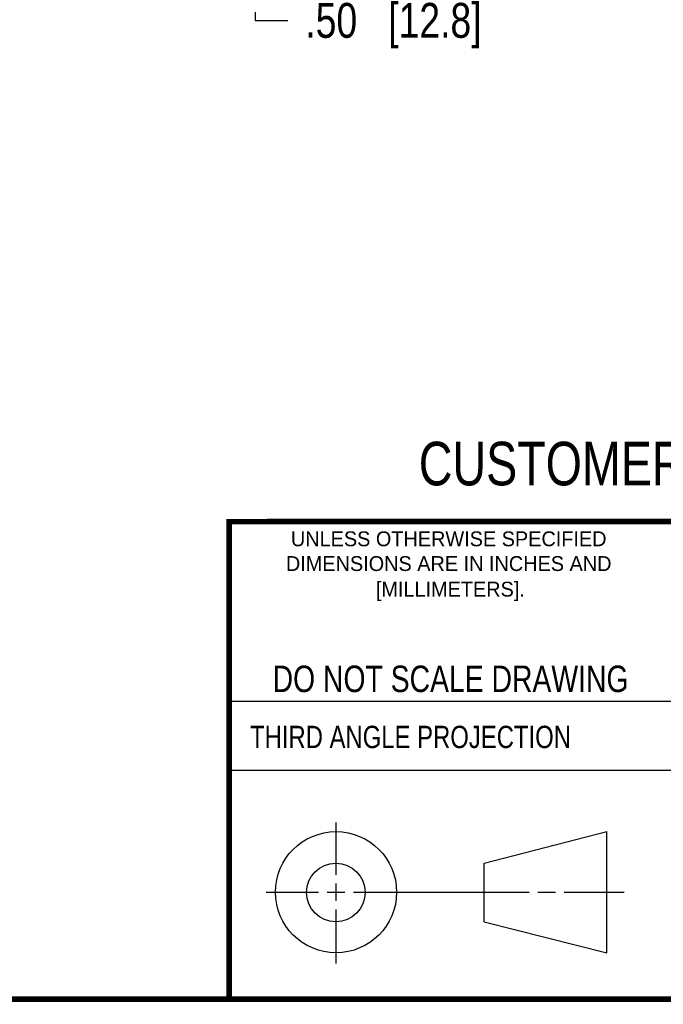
# Model space of a CAD drawing. Header units: inches. Extents: x 0.2 to 16.8, y 0.1 to 10.8.
# Tile 3 of 10: x 10.7 to 13, y 0.2 to 3.8. Entities that reach past the tile are written whole.
import ezdxf

# ---------------------------------------------------------------- set-up
doc = ezdxf.new("R2010")
doc.units = ezdxf.units.IN
doc.header["$LTSCALE"] = 0.935
doc.header["$MEASUREMENT"] = 0
doc.layers.get('0').update_dxf_attribs({"linetype": 'CONTINUOUS'})
doc.layers.add('DIMENSIONS', color=7, linetype='CONTINUOUS')
doc.styles.get("Standard").update_dxf_attribs({"font": 'txt', "width": 0.8})
doc.styles.add('TEXTSTYLE_2', font='txt')
doc.dimstyles.new('DIMSTYLE_1', dxfattribs={"dimtxt": 0.125, "dimasz": 0.18, "dimexe": 0.125, "dimexo": 0.0625, "dimgap": 0.0625, "dimtad": 0, "dimtih": 1, "dimtoh": 1, "dimzin": 4, "dimdsep": 46, "dimtxsty": 'STANDARD', "dimblk": '_FILLED', "dimblk1": '_FILLED', "dimblk2": '_FILLED', "dimcen": 0.09, "dimadec": 0, "dimazin": 0, "dimtp": 0.001, "dimtm": 0.001, "dimtfac": 1, "dimtofl": 0, "dimtmove": 0, "dimatfit": 3, "dimldrblk": '_FILLED', "dimfxl": 1, "dimtolj": 1, "dimtzin": 4, "dimarcsym": 0})

# ---------------------------------------------------------------- blocks, each defined once
blk = doc.blocks.new('_FILLED')
at = {"color": 0, "linetype": 'BYBLOCK'}
blk.add_solid([(0, 0), (-1, 0.174), (-1, -0.174)], dxfattribs=at)
blk = doc.blocks.new('*D12')
at = {"layer": 'DIMENSIONS', "color": 2, "linetype": 'CONTINUOUS'}
for p, q in [((11.5747, 4.9721), (11.5747, 5.3321)), ((10.8975, 4.4701), (11.6997, 4.4701)), ((11.5747, 4.4701), (11.5747, 3.767)), ((11.5747, 3.767), (11.6922, 3.767))]:
    blk.add_line(p, q, dxfattribs=at)
at = {"layer": 'DIMENSIONS', "color": 2, "linetype": 'CONTINUOUS', "xscale": 0.18, "yscale": 0.18, "zscale": 0.18}
for p, rotation in [((11.5747, 4.9721), 270), ((11.5747, 4.4701), 90)]:
    blk.add_blockref('_FILLED', p, dxfattribs=dict(at, rotation=rotation))
at = {"layer": 'DIMENSIONS', "color": 2, "linetype": 'CONTINUOUS', "insert": (11.7547, 3.8295), "char_height": 0.125, "width": 1.025, "attachment_point": 1, "line_spacing_factor": 0.9}
blk.add_mtext('.50{\\Ftxt.shx;\\W1.000000;\\H0.125000; }[12.8]', dxfattribs=at)

msp = doc.modelspace()

# ---------------------------------------------------------------- linework, layer by layer
at = {"color": 2, "linetype": 'CONTINUOUS'}
for p, q in [((11.482, 1.3265), (13.0653, 1.3265)), ((13.0653, 1.0776), (11.482, 1.0776)), ((11.8648, 0.7044), (11.8648, 0.8912)), ((11.8648, 0.6106), (11.8648, 0.6731)), ((11.6146, 0.6419), (11.8023, 0.6419)), ((11.8335, 0.6419), (11.896, 0.6419)), ((11.9273, 0.6419), (12.5575, 0.6419)), ((12.5888, 0.6419), (12.6513, 0.6419)), ((12.6825, 0.6419), (12.8983, 0.6419)), ((11.8648, 0.3866), (11.8648, 0.5794))]:
    msp.add_line(p, q, dxfattribs=at)
at = {"color": 7, "linetype": 'CONTINUOUS'}
for p, q in [((12.3963, 0.7462), (12.8358, 0.859)), ((12.8358, 0.4248), (12.8358, 0.859)), ((12.3963, 0.5362), (12.3963, 0.7462)), ((12.3963, 0.5362), (12.8358, 0.4248))]:
    msp.add_line(p, q, dxfattribs=at)
at = {"color": 7, "linetype": 'CONTINUOUS', "const_width": 0.02}
for points in [[(11.4718, 1.9702), (16.75, 1.9707)], [(11.482, 0.25), (11.482, 1.9707)], [(0.25, 0.2586), (16.75, 0.2586)]]:
    msp.add_lwpolyline(points, dxfattribs=at)
at = {"color": 7, "linetype": 'CONTINUOUS'}
for centre, radius in [((11.8648, 0.6419), 0.2171), ((11.8642, 0.6412), 0.105)]:
    msp.add_circle(centre, radius, dxfattribs=at)

# ---------------------------------------------------------------- texts
at = {"color": 7, "linetype": 'CONTINUOUS', "attachment_point": 2, "line_spacing_factor": 0.9}
for s, insert, char_height, width in [('CUSTOMER DRAWING', (13.0668, 2.2564), 0.15625, 2), ('DO NOT SCALE DRAWING', (12.2754, 1.4542), 0.095, 1.52)]:
    msp.add_mtext(s, dxfattribs=dict(at, insert=insert, char_height=char_height, width=width))
at = {"color": 2, "linetype": 'CONTINUOUS', "char_height": 0.053254, "attachment_point": 2, "line_spacing_factor": 0.9, "style": 'TEXTSTYLE_2'}
for s, insert, width in [('UNLESS OTHERWISE SPECIFIED', (12.2688, 1.9352), 1.384604), ('DIMENSIONS ARE IN INCHES AND', (12.2688, 1.8465), 1.491112), ('[MILLIMETERS].', (12.2746, 1.7548), 0.745556)]:
    msp.add_mtext(s, dxfattribs=dict(at, insert=insert, width=width))
at = {"color": 2, "linetype": 'CONTINUOUS', "insert": (11.5564, 1.2384), "char_height": 0.08, "width": 1.408, "attachment_point": 1, "line_spacing_factor": 0.9}
msp.add_mtext('THIRD ANGLE PROJECTION', dxfattribs=at)

# ---------------------------------------------------------------- dimensions: what is measured, and where the dimension line sits
at = {"layer": 'DIMENSIONS', "color": 2, "linetype": 'CONTINUOUS'}
dim = msp.add_linear_dim(base=(11.5747, 4.9721), p1=(10.835, 4.4701), p2=(12.124, 4.9721), angle=90, dimstyle='DIMSTYLE_1', dxfattribs=at)
dim.commit()
dim.dimension.update_dxf_attribs({"geometry": '*D12', "text_midpoint": (12.2672, 3.767), "dimtype": 160})

doc.saveas('drawing.dxf')
